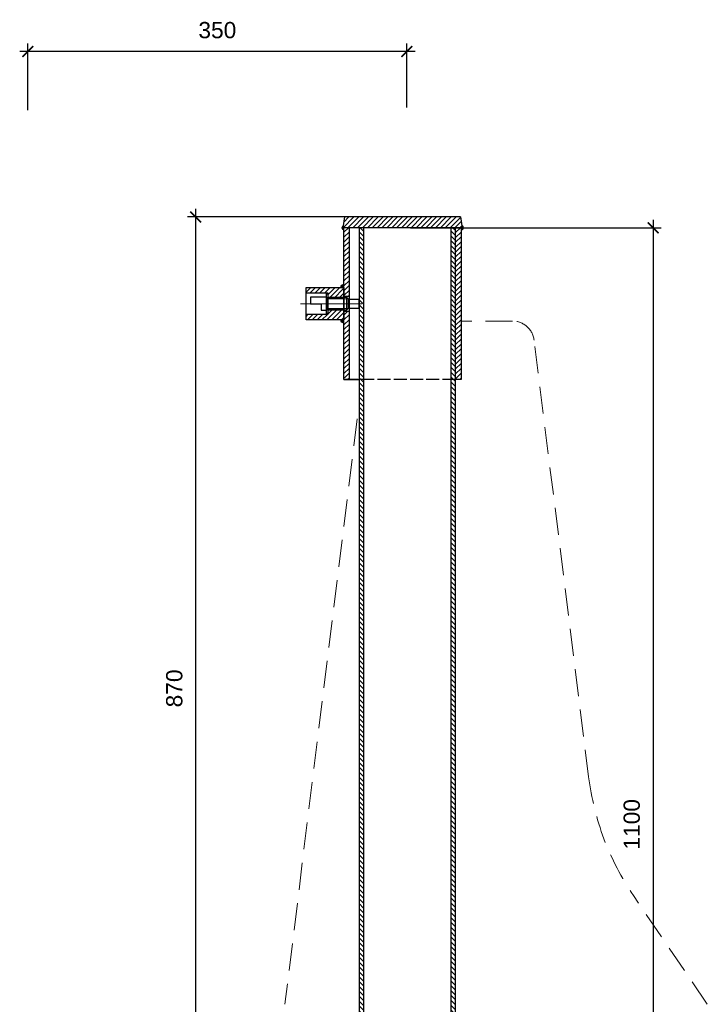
# Model space of a CAD drawing. Header units: millimetres. Extents: x -4447 to 5523, y -949 to 1812.
# Tile 6 of 6: x 4595 to 5229, y 839 to 1747. Entities that reach past the tile are written whole.
import ezdxf

# ---------------------------------------------------------------- set-up
doc = ezdxf.new("R2010")
doc.units = ezdxf.units.MM
for name, pattern in [('( Hidden )', [0.375, 0.25, -0.125]), ('ACAD_ISO02W100', [15, 12, -3]), ('CENTERX2', [101.6, 63.5, -12.7, 12.7, -12.7])]:
    doc.linetypes.add(name, pattern=pattern)
for name, color, linetype, lineweight in [('выданая позиция', 151, '( Hidden )', 20), ('ГТО-2_Металлические_конструкции', 1, 'Continuous', 30), ('ГТО-2_Размеры', 4, 'Continuous', 13), ('ГТО_Металлические_конструкции', 1, 'Continuous', 30), ('ГТО_Оси', 1, 'CENTERX2', 15), ('ГТО_Штриховка', 7, 'Continuous', 15)]:
    doc.layers.add(name, color=color, linetype=linetype, lineweight=lineweight)
doc.layers.add('ГП_Штриховки', color=7, linetype='Continuous')
doc.styles.add('Рогун1', font='arial.ttf')
doc.dimstyles.new('100 мм', dxfattribs={"dimscale": 100, "dimtxt": 3.5, "dimasz": 2, "dimexe": 1, "dimexo": 1, "dimgap": 1.2, "dimtad": 1, "dimdec": 0, "dimlfac": 0.1, "dimrnd": 0.0001, "dimtxsty": 'Рогун1', "dimblk": 'ARCHTICK', "dimcen": 2.5, "dimdle": 1, "dimaunit": 1, "dimadec": 1, "dimazin": 0, "dimtfac": 1, "dimtdec": 0, "dimtmove": 1, "dimatfit": 3, "dimldrblk": 'ARCHTICK', "dimfxl": 1, "dimtfill": 1, "dimarcsym": 0})

# ---------------------------------------------------------------- blocks, each defined once
blk = doc.blocks.new('_ArchTick')
at = {"color": 0, "linetype": 'ByBlock', "lineweight": 25, "const_width": 0.15}
blk.add_lwpolyline([(-0.5, -0.5), (0.5, 0.5)], dxfattribs=at)
blk = doc.blocks.new('*D21')
at = {"layer": 'DEFPOINTS', "color": 0, "lineweight": 30, "transparency": 16777216}
for p in [(4952.32, 1555.22), (4952.33, 455.16), (5179.19, 455.16)]:
    blk.add_point(p, dxfattribs=at)
at = {"layer": 'ГТО-2_Размеры', "color": 0, "lineweight": -2, "transparency": 16777216}
for p, q in [((5179.19, 1562.72), (5179.19, 447.66)), ((4955.52, 1555.22), (5186.69, 1555.22)), ((4955.53, 455.16), (5186.69, 455.16))]:
    blk.add_line(p, q, dxfattribs=at)
at = {"layer": 'ГТО-2_Размеры', "color": 0, "lineweight": -2, "transparency": 16777216, "xscale": 10, "yscale": 10, "zscale": 10}
for p, rotation in [((5179.19, 1555.22), 90), ((5179.19, 455.16), 270)]:
    blk.add_blockref('_ArchTick', p, dxfattribs=dict(at, rotation=rotation))
at = {"layer": 'ГТО-2_Размеры', "color": 0, "transparency": 16777216, "insert": (5159.54, 1005.19), "char_height": 15, "attachment_point": 5, "rotation": 90, "style": 'Рогун1', "bg_fill": 3, "box_fill_scale": 1.1, "bg_fill_color": 256, "bg_fill_true_color": 13158600, "bg_fill_transparency": 0}
blk.add_mtext('1100', dxfattribs=at)
blk = doc.blocks.new('*D22')
at = {"layer": 'DEFPOINTS', "color": 0, "lineweight": 30, "transparency": 16777216}
for p in [(4602.39, 1717.76), (4952.06, 1662.97), (4602.39, 1660.42)]:
    blk.add_point(p, dxfattribs=at)
at = {"layer": 'ГТО-2_Размеры', "color": 0, "lineweight": -2, "transparency": 16777216}
for p, q in [((4602.39, 1663.62), (4602.39, 1725.26)), ((4952.06, 1666.17), (4952.06, 1725.26)), ((4959.56, 1717.76), (4594.89, 1717.76))]:
    blk.add_line(p, q, dxfattribs=at)
at = {"layer": 'ГТО-2_Размеры', "color": 0, "lineweight": -2, "transparency": 16777216, "xscale": 10, "yscale": 10, "zscale": 10, "rotation": 180}
blk.add_blockref('_ArchTick', (4602.39, 1717.76), dxfattribs=at)
at = {"layer": 'ГТО-2_Размеры', "color": 0, "lineweight": -2, "transparency": 16777216, "xscale": 10, "yscale": 10, "zscale": 10}
blk.add_blockref('_ArchTick', (4952.06, 1717.76), dxfattribs=at)
at = {"layer": 'ГТО-2_Размеры', "color": 0, "transparency": 16777216, "insert": (4777.22, 1737.42), "char_height": 15, "attachment_point": 5, "style": 'Рогун1'}
blk.add_mtext('350', dxfattribs=at)
blk = doc.blocks.new('*D25')
at = {"layer": 'DEFPOINTS', "color": 0, "lineweight": 30, "transparency": 16777216}
for p in [(4957.3, 1565.22), (4757.21, 695.82), (4836, 695.82)]:
    blk.add_point(p, dxfattribs=at)
at = {"layer": 'ГТО-2_Размеры', "color": 0, "lineweight": -2, "transparency": 16777216}
for p, q in [((4757.21, 1572.72), (4757.21, 688.32)), ((4954.1, 1565.22), (4749.71, 1565.22)), ((4832.8, 695.82), (4749.71, 695.82))]:
    blk.add_line(p, q, dxfattribs=at)
at = {"layer": 'ГТО-2_Размеры', "color": 0, "lineweight": -2, "transparency": 16777216, "xscale": 10, "yscale": 10, "zscale": 10}
for p, rotation in [((4757.21, 1565.22), 90), ((4757.21, 695.82), 270)]:
    blk.add_blockref('_ArchTick', p, dxfattribs=dict(at, rotation=rotation))
at = {"layer": 'ГТО-2_Размеры', "color": 0, "transparency": 16777216, "insert": (4737.55, 1130.52), "char_height": 15, "attachment_point": 5, "rotation": 90, "style": 'Рогун1', "bg_fill": 3, "box_fill_scale": 1.1, "bg_fill_color": 256, "bg_fill_true_color": 13158600, "bg_fill_transparency": 0}
blk.add_mtext('870', dxfattribs=at)
blk = doc.blocks.new('1')
at = {"layer": 'ГТО_Штриховка'}
h = blk.add_hatch(dxfattribs=at)
h.set_pattern_fill('ANSI31', color=256, angle=90)
h.paths.add_polyline_path([(35, 15), (0, 15), (0, 6), (15, 6), (15, 10), (35, 10)])
h.paths.add_polyline_path([(15, 6), (0, 6), (0, 4.5), (15, 4.5)])
h.paths.add_polyline_path([(15, -4.5), (0, -4.5), (0, -6), (15, -6)])
h.paths.add_polyline_path([(35, -10), (15, -10), (15, -6), (0, -6), (0, -15), (35, -15)])
at = {"layer": 'ГТО-2_Металлические_конструкции', "color": 0}
for points in [[(0, -15), (35, -15), (35, 15), (0, 15)], [(15, -10), (35, -10), (35, 10), (15, 10)], [(0, 4.5), (15, 4.5), (15, -4.5), (0, -4.5)]]:
    blk.add_lwpolyline(points, close=True, dxfattribs=at)
at = {"layer": 'ГТО_Металлические_конструкции', "color": 0, "lineweight": 9}
blk.add_lwpolyline([(0, -6), (15, -6), (15, 6), (0, 6)], close=True, dxfattribs=at)
at = {"layer": 'ГТО_Оси', "color": 0, "ltscale": 5}
blk.add_lwpolyline([(-5, 0), (40, 0)], dxfattribs=at)

msp = doc.modelspace()

# ---------------------------------------------------------------- linework, layer by layer
at = {"layer": 'выданая позиция', "color": 18, "linetype": '( Hidden )', "lineweight": 15, "ltscale": 100, "true_color": 0x000000}
msp.add_lwpolyline([(5229.1879001, 839.2245231), (5229.1215793, 839.3220538), (5229.1215793, 839.3220538), (5161.0552584, 939.4195845, -0.1187590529), (5119.7174148, 1048.9884062), (5069.3778133, 1451.7052178, 0.3782424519), (5049.5322558, 1469.2245231), (5001.9859746, 1469.2245231)], format="xyb", dxfattribs=at)
msp.add_lwpolyline([(4906.0822225, 1379.1451376), (4839.5166673, 839.2245231)], dxfattribs=at)

# ---------------------------------------------------------------- dimensions: what is measured, and where the dimension line sits
at = {"layer": 'ГТО-2_Размеры'}
dim = msp.add_linear_dim(base=(4602.3867407, 1717.7564022), p1=(4952.0589346, 1662.9675677), p2=(4602.3867407, 1660.4159772), text='350', dimstyle='100 мм', override={"dimscale": 0, "dimtxt": 150, "dimasz": 100, "dimexe": 75, "dimexo": 32, "dimgap": 120, "dimdec": 6, "dimcen": 250, "dimdle": 75, "dimtfill": 0}, dxfattribs=at)
dim.commit()
dim.dimension.update_dxf_attribs({"geometry": '*D22', "text_midpoint": (4777.2228376, 1717.7564022), "dimtype": 160})

# ---------------------------------------------------------------- next in the draw order: dimensions: what is measured, and where the dimension line sits
dim = msp.add_linear_dim(base=(5179.1949593, 455.1594329), p1=(4952.3211075, 1555.2237323), p2=(4952.334134, 455.1594329), angle=90, text='1100', dimstyle='100 мм', override={"dimscale": 0, "dimtxt": 150, "dimasz": 100, "dimexe": 75, "dimexo": 32, "dimgap": 120, "dimdec": 6, "dimcen": 250, "dimdle": 75, "dimtfill": 1}, dxfattribs=at)
dim.commit()
dim.dimension.update_dxf_attribs({"geometry": '*D21', "text_midpoint": (5179.1949593, 1005.1915826), "dimtype": 160})

# ---------------------------------------------------------------- next in the draw order: hatches: boundary and pattern name
at = {"layer": 'ГТО_Штриховка'}
h = msp.add_hatch(color=0, dxfattribs=at)
h.dxf.hatch_style = 1
edge = h.paths.add_edge_path()
edge.add_line((5002.3814297, 1557.2190703), (5002.680226, 1555.2270952))
edge.add_line((5002.680226, 1555.2270952), (5002.1800268, 1555.2237323))
edge.add_line((5002.1800268, 1555.2237323), (5002.1800268, 1553.2237323))
edge.add_arc((5002.1772689, 1555.2266166), 2.0028863, 270.0788952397, 444.1494895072)

# ---------------------------------------------------------------- next in the draw order: linework, layer by layer
at = {"layer": 'ГТО-2_Металлические_конструкции', "color": 0}
for p, q in [((5001.4859746, 1565.2237323), (5002.9859746, 1555.2237323)), ((4996.9859746, 1415.2237323), (4996.9859746, 1555.2237323)), ((5001.9859746, 1555.2237323), (5001.9859746, 1415.2237323)), ((5001.9859746, 1415.2237323), (4996.9859746, 1415.2237323))]:
    msp.add_line(p, q, dxfattribs=at)
at = {"layer": 'ГТО-2_Металлические_конструкции'}
for p, q in [((4992.5754444, 1555.2237323), (4992.5212217, 455.1652555)), ((4996.5081949, 1555.2237323), (4996.5212214, 455.1594329))]:
    msp.add_line(p, q, dxfattribs=at)
at = {"layer": 'ГТО_Штриховка', "color": 0}
msp.add_arc((5002.1249784, 1555.2815337), 2.0585376, 271.5323585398, 74.3596250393, dxfattribs=at)

# ---------------------------------------------------------------- next in the draw order: dimensions: what is measured, and where the dimension line sits
at = {"layer": 'ГТО-2_Размеры'}
dim = msp.add_linear_dim(base=(4757.2123019, 695.8247992), p1=(4957.2988872, 1565.2237323), p2=(4835.9983431, 695.8247992), angle=90, text='870', dimstyle='100 мм', override={"dimscale": 0, "dimtxt": 150, "dimasz": 100, "dimexe": 75, "dimexo": 32, "dimgap": 120, "dimdec": 6, "dimcen": 250, "dimdle": 75}, dxfattribs=at)
dim.commit()
dim.dimension.update_dxf_attribs({"geometry": '*D25', "text_midpoint": (4757.2123019, 1130.5242658), "dimtype": 160})

# ---------------------------------------------------------------- next in the draw order: hatches: boundary and pattern name
at = {"layer": 'ГП_Штриховки', "lineweight": 15, "transparency": 33554687}
h = msp.add_hatch(dxfattribs=at)
h.set_pattern_fill('ANSI31', color=256, angle=90)
h.set_pattern_definition([(135, (-58555.9907, -23870.88), (-2.24506403, -2.24506403), [])])
h.paths.add_polyline_path([(4996.5754444, 1555.2237323), (4992.5754444, 1555.2237323), (4992.5212217, 455.1652555), (4996.5212214, 455.1594329)])
h.paths.add_polyline_path([(4912.0754444, 1555.2237323), (4908.0754444, 1555.2237323), (4908.0212276, 455.2882566), (4912.0212273, 455.282579)])
at = {"layer": 'ГТО_Штриховка', "lineweight": 15}
h = msp.add_hatch(dxfattribs=at)
h.set_pattern_fill('ANSI31', color=256)
h.set_pattern_definition([(45, (4385.7467, 1555.2237), (-2.245064, 2.245064), [])])
h.paths.add_polyline_path([(4890.9801207, 1565.2237323), (5001.4859746, 1565.2237323), (5002.9859746, 1555.2237323), (4890.9801207, 1555.2237323)])
h.paths.add_polyline_path([(4894.5068797, 1565.3630995), (4890.9801207, 1565.2237323), (4890.9801207, 1555.2237323), (4892.9859746, 1555.2237323)])
at = {"layer": 'ГТО_Штриховка'}
h = msp.add_hatch(color=0, dxfattribs=at)
h.dxf.hatch_style = 1
edge = h.paths.add_edge_path()
edge.add_line((4893.2787636, 1557.0976069), (4892.9859746, 1555.2237323))
edge.add_line((4892.9859746, 1555.2237323), (4893.9768125, 1555.2237323))
edge.add_line((4893.9768125, 1555.2237323), (4893.9768125, 1553.2237323))
edge.add_arc((4893.9766303, 1555.2235289), 1.9997966, 110.4242592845, 270.0052192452, ccw=False)
h = msp.add_hatch(dxfattribs=at)
h.set_pattern_fill('ANSI31', color=256)
h.set_pattern_definition([(45, (-59342.6107, -18727.1436), (-2.24506403, 2.24506403), [])])
h.paths.add_polyline_path([(4996.9859746, 1555.2237323), (5001.9859746, 1555.2237323), (5001.9859746, 1415.2237323), (4996.9859746, 1415.2237323)])
h.paths.add_polyline_path([(4893.9859746, 1555.2237323), (4898.9859746, 1555.2237323), (4898.9859746, 1492.2237323), (4894.0081949, 1492.2237323)])
h.paths.add_polyline_path([(4894.0081949, 1478.2237323), (4898.9859746, 1478.2237323), (4898.9859746, 1415.2237323), (4893.9859746, 1415.2237323)])
h = msp.add_hatch(color=0, dxfattribs=at)
h.dxf.hatch_style = 1
h.paths.add_polyline_path([(4894.0081949, 1503.2237323), (4894.0081949, 1500.2237323), (4891.0081949, 1500.2237323, -0.4142135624)])
h = msp.add_hatch(color=0, dxfattribs=at)
h.dxf.hatch_style = 1
h.paths.add_polyline_path([(4894.0081949, 1467.2237323), (4894.0081949, 1470.2237323), (4891.0081949, 1470.2237323, 0.4142135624)])

# ---------------------------------------------------------------- next in the draw order: linework, layer by layer
at = {"linetype": 'ACAD_ISO02W100'}
msp.add_line((4996.9859746, 1415.2237323), (4893.9859746, 1415.2237323), dxfattribs=at)
at = {"layer": 'ГТО-2_Металлические_конструкции', "color": 0}
for p, q in [((4894.4859746, 1565.2237323), (4892.9859746, 1555.2237323)), ((5001.4859746, 1565.2237323), (4894.4859746, 1565.2237323)), ((5002.9859746, 1555.2237323), (4892.9859746, 1555.2237323)), ((4893.9859746, 1415.2237323), (4893.9859746, 1555.2237323)), ((4898.9859746, 1415.2237323), (4898.9859746, 1555.2237323)), ((4894.0081949, 1492.2237323), (4898.9859746, 1492.2237323)), ((4896.5081949, 1491.2237323), (4896.5081949, 1479.2237323)), ((4894.0081949, 1478.2237323), (4898.9859746, 1478.2237323)), ((4893.9859746, 1415.2237323), (4908.0651808, 1415.2230876))]:
    msp.add_line(p, q, dxfattribs=at)
at = {"layer": 'ГТО-2_Металлические_конструкции'}
for p, q in [((4908.0754444, 1555.2237323), (4908.0212276, 455.2882566)), ((4912.0754444, 1555.2237323), (4912.0212273, 455.282579))]:
    msp.add_line(p, q, dxfattribs=at)
at = {"layer": 'ГТО-2_Металлические_конструкции', "color": 0}
for points in [[(4878.0081949, 1491.2237323), (4863.0081949, 1491.2237323), (4863.0081949, 1485.2237323), (4873.0081949, 1485.2237323), (4873.0081949, 1479.2237323), (4878.0081949, 1479.2237323)], [(4879.0081949, 1476.2237323), (4878.0081949, 1476.2237323), (4878.0081949, 1494.2237323), (4879.0081949, 1494.2237323)], [(4896.5081949, 1479.2237323), (4879.0081949, 1479.2237323), (4879.0081949, 1491.2237323), (4896.5081949, 1491.2237323), (4898.0081949, 1489.7237323), (4898.0081949, 1489.7237323), (4898.0081949, 1480.7237323)], [(4908.0081949, 1489.2237323), (4898.0081949, 1489.2237323), (4898.0081949, 1481.2237323), (4908.0081949, 1481.2237323)]]:
    msp.add_lwpolyline(points, close=True, dxfattribs=at)
at = {"layer": 'ГТО-2_Металлические_конструкции', "color": 0, "lineweight": 9}
msp.add_lwpolyline([(4898.0081949, 1489.7237323), (4879.0081949, 1489.7237323), (4879.0081949, 1480.7237323), (4898.0081949, 1480.7237323)], close=True, dxfattribs=at)
at = {"layer": 'ГТО_Оси', "color": 0, "ltscale": 5}
msp.add_lwpolyline([(4910.4732992, 1485.2237323), (4889.0081949, 1485.2237323)], dxfattribs=at)
at = {"layer": 'ГТО_Штриховка', "color": 0}
msp.add_lwpolyline([(4894.0081949, 1504.6858081), (4894.0081949, 1500.2237323), (4888.5277966, 1500.2237323)], dxfattribs=at)
for centre, radius, start, end in [((4893.9859746, 1555.2237323), 2.0028863, 110.676794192, 269.9211047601), ((4894.0081949, 1500.2237323), 3, 90, 180), ((4894.0081949, 1470.2237323), 3, 180, 270)]:
    msp.add_arc(centre, radius, start, end, dxfattribs=at)

# ---------------------------------------------------------------- next in the draw order: block references
at = {"layer": 'ГТО-2_Металлические_конструкции', "color": 0, "xscale": -1}
msp.add_blockref('1', (4894.0081949, 1485.2237323), dxfattribs=at)

doc.saveas('drawing.dxf')
